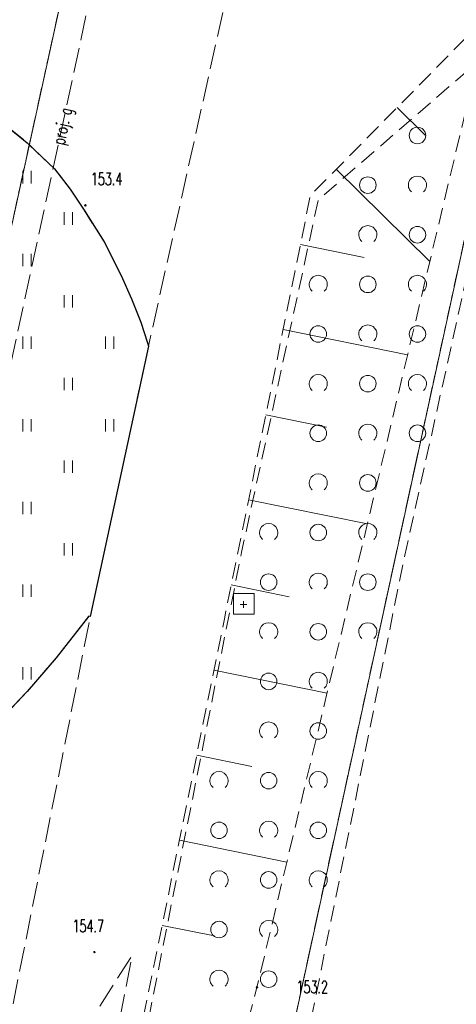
# Model space of a CAD drawing. Header units: metres. Extents: x 6434458 to 6462360, y 5631591 to 5655284.
# Tile 22 of 34: x 6443602 to 6443629, y 5639145 to 5639205. Entities that reach past the tile are written whole.
import ezdxf
from ezdxf.enums import TextEntityAlignment as Align

# ---------------------------------------------------------------- set-up
doc = ezdxf.new("R2010")
doc.units = ezdxf.units.M
doc.set_wipeout_variables(frame=1)
for name, pattern in [('L_0_02', [0]), ('L_0_03', [1, 0.5, -0.5]), ('L_0_04', [1.5, 1, -0.5]), ('L_0_06', [2, 1.5, -0.5])]:
    doc.linetypes.add(name, pattern=pattern)
doc.layers.get('0').update_dxf_attribs({"linetype": 'CONTINUOUS', "lineweight": 18})
for name, color, linetype, lineweight in [('EGB_DzialkaEwidencyjna', 7, 'L_0_02', 18), ('EGB_KonturKlasyfikacyjny', 96, 'L_0_06', 18), ('EGB_KonturUzytkuGruntowego', 96, 'L_0_03', 18), ('GES_PrzewodGazowy_Projektowany', 7, 'CONTINUOUS', 18), ('KR_ObiektKarto', 7, 'CONTINUOUS', 18), ('OS_PunktOsnowyPoziomej', 7, 'CONTINUOUS', 18), ('OT_Komunikacja', 7, 'CONTINUOUS', 18), ('OT_Rzedna', 7, 'CONTINUOUS', 18), ('OT_Skarpa', 7, 'CONTINUOUS', 18), ('OT_ZagospodarowanieTerenu', 7, 'CONTINUOUS', 18)]:
    doc.layers.add(name, color=color, linetype=linetype, lineweight=lineweight)
doc.styles.get("Standard").update_dxf_attribs({"font": 'simplex.shx'})

# ---------------------------------------------------------------- blocks, each defined once
blk = doc.blocks.new('OTZZ_2')
at = {"color": 0, "linetype": 'Continuous', "lineweight": 18}
blk.add_circle((0, 0), 1, dxfattribs=at)
blk = doc.blocks.new('OTZK_1')
at = {"color": 0, "linetype": 'Continuous', "lineweight": 18}
blk.add_arc((0, 0), 1.1, 311.1859, 228.8141, dxfattribs=at)
blk = doc.blocks.new('OTZT_S')
at = {"color": 0, "linetype": 'Continuous', "lineweight": 18, "flags": 128}
for points in [[(-0.5, -0.75), (-0.5, 0.75)], [(0.5, 0.75), (0.5, -0.75)]]:
    blk.add_lwpolyline(points, dxfattribs=at)
blk = doc.blocks.new('OSSP')
at = {"color": 0, "linetype": 'Continuous', "lineweight": 18}
blk.add_wipeout([(-1.2, 1.3), (1.3, 1.3), (1.3, -1.2), (-1.2, -1.2)], dxfattribs=at)
at = {"color": 0, "linetype": 'Continuous', "lineweight": 18, "flags": 128}
blk.add_lwpolyline([(-1.2, 1.3), (1.3, 1.3), (1.3, -1.2), (-1.2, -1.2), (-1.2, 1.3)], close=True, dxfattribs=at)
for points in [[(-0.4, 0), (0.4, 0)], [(0, 0.4), (0, -0.4)]]:
    blk.add_lwpolyline(points, dxfattribs=at)
blk = doc.blocks.new('OTRN')
at = {"linetype": 'Continuous', "lineweight": 13}
blk.add_hatch(color=0, dxfattribs=at).paths.add_polyline_path([(0, -0.09, 1), (0, 0.09, 1)])
at = {"color": 0, "linetype": 'Continuous', "lineweight": 13}
blk.add_circle((0, 0), 0.0906, dxfattribs=at)

msp = doc.modelspace()

# ---------------------------------------------------------------- linework, layer by layer
at = {"layer": 'EGB_DzialkaEwidencyjna', "linetype": 'CONTINUOUS', "lineweight": 18}
for p, q in [((6443607.21, 5639217.43), (6443590.05, 5639139.14)), ((6443616.2, 5639132.18), (6443632.14, 5639205.47))]:
    msp.add_line(p, q, dxfattribs=at)
at = {"layer": 'EGB_KonturKlasyfikacyjny', "color": 82, "linetype": 'L_0_06', "lineweight": 18, "flags": 128}
msp.add_lwpolyline([(6443616.2, 5639132.18), (6443632.14, 5639205.47), (6443695.83, 5639191.76), (6443736.6, 5639182.65), (6443753.61, 5639178.86), (6443696.66, 5639134.84), (6443759.82, 5639053.87), (6443913.11, 5639008.96), (6443931.4, 5638974.69), (6443953.54, 5639043.79), (6443977.28, 5638950.26), (6444054.75, 5638927.18), (6444047.29, 5638898.77), (6444038.99, 5638868.48), (6444016.08, 5638793.06), (6443976.43, 5638806.2), (6443963.31, 5638764.72), (6443939.13, 5638781.18), (6443881.03, 5638820.85), (6443817.59, 5638862.75), (6443759.45, 5638901.15), (6443701.55, 5638935.78), (6443683.05, 5638947.72), (6443674.72, 5638952.38), (6443652.8, 5638984.07), (6443611.25, 5639043.89), (6443607.59, 5639061.84)], close=True, dxfattribs=at)
at = {"layer": 'EGB_KonturUzytkuGruntowego', "color": 96, "linetype": 'L_0_03', "lineweight": 18, "flags": 128}
for points in [[(6442990.6, 5639609.39), (6443068.1, 5639513.35), (6443129.24, 5639437.58), (6443184.52, 5639369.07), (6443197.1, 5639353.62), (6443245.04, 5639294.72), (6443255.84, 5639281.58), (6443303.6, 5639223.58), (6443353.99, 5639161.22), (6443407.38, 5639095.61), (6443411.6, 5639090.32), (6443440.33, 5639054.34), (6443476.41, 5639010.08), (6443474.2, 5639004.68), (6443470.05, 5638994.67), (6443538.24, 5638915.85), (6443541.29, 5638930), (6443544.55, 5638943.98), (6443590.05, 5639139.14), (6443591.51, 5639145.8), (6443607.21, 5639217.43), (6443629.54, 5639314.88), (6443668.4, 5639484.38), (6443669.43, 5639488.88), (6443673.45, 5639506.42), (6443681.42, 5639541.22), (6443684.92, 5639556.48), (6443603.59, 5639573.28), (6443557.87, 5639580.21), (6443541.91, 5639583.55), (6443520.56, 5639588.01), (6443508.07, 5639590.26), (6443475.6, 5639596.1), (6443466.84, 5639597.72), (6443453.16, 5639600.15), (6443448.95, 5639600.9), (6443448.02, 5639597.56), (6443438.9, 5639599.1), (6443396.17, 5639606.27), (6443322.18, 5639619.21), (6443251.23, 5639624.71), (6443212.99, 5639622.38), (6443134.18, 5639617.57), (6443098.93, 5639615.42)], [(6443499.2, 5639112.16), (6443513.41, 5639176.13), (6443524.41, 5639225.69), (6443526.25, 5639233.58), (6443529.4, 5639232.95), (6443531.47, 5639243.32), (6443539.31, 5639241.83), (6443537.23, 5639231.39), (6443558.67, 5639227.11), (6443577.73, 5639223.31), (6443607.21, 5639217.43), (6443591.51, 5639145.8), (6443558.05, 5639154.98), (6443550.42, 5639157.8), (6443521, 5639035.09), (6443483.97, 5639043.58)], [(6443616.2, 5639132.18), (6443632.14, 5639205.47), (6443695.83, 5639191.76), (6443736.6, 5639182.65), (6443753.61, 5639178.86), (6443696.66, 5639134.84), (6443759.82, 5639053.87), (6443913.11, 5639008.96), (6443931.4, 5638974.69), (6443953.54, 5639043.79), (6443977.28, 5638950.26), (6444054.75, 5638927.18), (6444047.29, 5638898.77), (6444038.99, 5638868.48), (6444016.08, 5638793.06), (6443976.43, 5638806.2), (6443963.31, 5638764.72), (6443939.13, 5638781.18), (6443881.03, 5638820.85), (6443817.59, 5638862.75), (6443759.45, 5638901.15), (6443701.55, 5638935.78), (6443683.05, 5638947.72), (6443674.72, 5638952.38), (6443652.8, 5638984.07), (6443611.25, 5639043.89), (6443607.59, 5639061.84)], [(6443607.59, 5639061.84), (6443611.25, 5639043.89), (6443616.62, 5639033.01), (6443626.36, 5639017.57), (6443652, 5638980.2), (6443674.72, 5638952.38), (6443683.05, 5638947.72), (6443701.55, 5638935.78), (6443759.45, 5638901.15), (6443817.59, 5638862.75), (6443881.03, 5638820.85), (6443939.13, 5638781.18), (6443963.31, 5638764.72), (6443999.9, 5638739.81), (6444016.08, 5638793.06), (6444038.99, 5638868.48), (6444047.29, 5638898.77), (6444054.75, 5638927.18), (6444094.07, 5639068.78), (6444102.68, 5639099.78), (6444053.63, 5639111.7), (6444014.49, 5639121.21), (6443952.29, 5639134.57), (6443882.88, 5639150.76), (6443817.74, 5639165.77), (6443756.31, 5639178.26), (6443753.61, 5639178.86), (6443736.6, 5639182.65), (6443695.83, 5639191.76), (6443632.14, 5639205.47), (6443616.2, 5639132.18)]]:
    msp.add_lwpolyline(points, close=True, dxfattribs=at)
at = {"layer": 'GES_PrzewodGazowy_Projektowany', "color": 52, "linetype": 'L_0_06', "lineweight": 18, "flags": 128}
msp.add_lwpolyline([(6443608.31, 5639214.72), (6443591.87, 5639138.65), (6443589.78, 5639136.35), (6443558.2, 5639034.63)], dxfattribs=at)
at = {"layer": 'KR_ObiektKarto', "linetype": 'Continuous', "lineweight": 18, "flags": 128}
for points in [[(6443625.02, 5639199.413), (6443626.718, 5639197.739)], [(6443621.334, 5639195.675), (6443626.993, 5639190.093)], [(6443619.168, 5639191.127), (6443623.017, 5639190.345)], [(6443618.122, 5639185.982), (6443625.65, 5639184.453)], [(6443617.077, 5639180.838), (6443620.754, 5639180.09)], [(6443616.031, 5639175.693), (6443623.215, 5639174.233)], [(6443614.986, 5639170.548), (6443618.491, 5639169.835)], [(6443613.94, 5639165.403), (6443620.779, 5639164.013)], [(6443612.894, 5639160.258), (6443616.228, 5639159.581)], [(6443611.848, 5639155.114), (6443618.344, 5639153.793)], [(6443610.802, 5639149.969), (6443613.965, 5639149.326)]]:
    msp.add_lwpolyline(points, dxfattribs=at)
at = {"layer": 'OS_PunktOsnowyPoziomej'}
msp.add_point((6443615.724, 5639169.371), dxfattribs=at)
at = {"layer": 'OT_Komunikacja', "color": 7, "linetype": 'L_0_06', "lineweight": 18, "flags": 128}
for points in [[(6443609.92, 5639185.18), (6443609.51, 5639186.44), (6443608.96, 5639187.84), (6443608.33, 5639189.26), (6443607.3, 5639191.28), (6443606.09, 5639193.2), (6443605.25, 5639194.48), (6443604.3, 5639195.7), (6443602.64, 5639197.28), (6443601.43, 5639198.26), (6443599.47, 5639199.46), (6443597.98, 5639200.09), (6443586.86, 5639202.75), (6443584.58, 5639203.12), (6443583.06, 5639203.26), (6443581.54, 5639203.19), (6443580, 5639202.97), (6443577.77, 5639202.36), (6443576.36, 5639201.83), (6443574.99, 5639201.11), (6443573.14, 5639199.72), (6443571.99, 5639198.68), (6443570.56, 5639196.9), (6443569.37, 5639194.9), (6443568.84, 5639193.47), (6443568.39, 5639191.98), (6443564.77, 5639177.07), (6443564.57, 5639175.59), (6443564.58, 5639174.07), (6443564.72, 5639172.53), (6443565.05, 5639171.02), (6443565.52, 5639169.55), (6443566.14, 5639168.13), (6443566.92, 5639166.77), (6443567.8, 5639165.54), (6443568.81, 5639164.37), (6443569.92, 5639163.33), (6443571.21, 5639162.46), (6443572.52, 5639161.63), (6443573.89, 5639161.02), (6443575.37, 5639160.55), (6443587.25, 5639157.76), (6443588.76, 5639157.58), (6443590.26, 5639157.45), (6443591.78, 5639157.54), (6443593.29, 5639157.81), (6443594.77, 5639158.28), (6443596.2, 5639158.82), (6443597.57, 5639159.53), (6443598.88, 5639160.42), (6443600.02, 5639161.39), (6443601.09, 5639162.46), (6443602.64, 5639164.1), (6443604.4, 5639166.14), (6443606.36, 5639168.65), (6443606.46, 5639168.64), (6443599.36, 5639133.03), (6443597.06, 5639141.46), (6443593.1, 5639147.63), (6443587.49, 5639150.83), (6443550.76, 5639159.21), (6443551.43, 5639161.99), (6443546.94, 5639163.05), (6443546.6, 5639161.5), (6443537, 5639163.24), (6443535.13, 5639166.3), (6443535.6, 5639168.58), (6443538.26, 5639179.99), (6443541.27, 5639179.33), (6443541.61, 5639179.27), (6443541.95, 5639179.25), (6443542.29, 5639179.27), (6443542.63, 5639179.33), (6443542.95, 5639179.43), (6443543.27, 5639179.56), (6443543.57, 5639179.72), (6443543.85, 5639179.92), (6443544.1, 5639180.15), (6443544.33, 5639180.4), (6443544.53, 5639180.68), (6443544.69, 5639180.98), (6443544.83, 5639181.29), (6443544.92, 5639181.62), (6443552.88, 5639217.26), (6443553.89, 5639217.12), (6443557.25, 5639216.34), (6443597.68, 5639206.87), (6443599.19, 5639206.66), (6443600.72, 5639206.53), (6443602.28, 5639206.56), (6443603.8, 5639206.78), (6443605.32, 5639207.15), (6443606.74, 5639207.66), (6443608.16, 5639208.32), (6443609.5, 5639209.01), (6443611.47, 5639210.23), (6443612.68, 5639211.15), (6443613.87, 5639212.15), (6443614.89, 5639213.29), (6443615.8, 5639214.56), (6443616.81, 5639216.28), (6443617.04, 5639216.68), (6443609.98, 5639184.99)], [(6443597.23, 5639014.66), (6443593.64, 5639020.53), (6443587.28, 5639033.26), (6443580.69, 5639035.01), (6443589.5, 5639081.53), (6443599.36, 5639133.03), (6443608.98, 5639148.13), (6443599.55, 5639099.33), (6443594.03, 5639070.54), (6443593.23, 5639064.34), (6443592.42, 5639044.74), (6443596.84, 5639034.25), (6443606.49, 5639019.92)]]:
    msp.add_lwpolyline(points, close=True, dxfattribs=at)
at = {"layer": 'OT_Komunikacja', "color": 7, "linetype": 'Continuous', "lineweight": 25, "flags": 128}
msp.add_lwpolyline([(6443601.43, 5639198.26), (6443602.64, 5639197.28), (6443604.3, 5639195.7), (6443605.25, 5639194.48), (6443606.09, 5639193.2), (6443607.3, 5639191.28), (6443608.33, 5639189.26), (6443608.96, 5639187.84), (6443609.51, 5639186.44), (6443609.92, 5639185.18), (6443609.98, 5639184.99), (6443606.46, 5639168.64), (6443606.36, 5639168.65), (6443604.4, 5639166.14), (6443602.64, 5639164.1), (6443601.09, 5639162.46)], dxfattribs=at)
at = {"layer": 'OT_Skarpa', "color": 7, "linetype": 'L_0_04', "lineweight": 18, "flags": 128}
msp.add_lwpolyline([(6443734.64, 5638867.35), (6443743.79, 5638856.28), (6443752.96, 5638841.58), (6443731.07, 5638868.06), (6443703.17, 5638902.21), (6443657.46, 5638958.73), (6443615.25, 5639009.69), (6443610.43, 5639015.95), (6443605.18, 5639024.28), (6443599.57, 5639035.88), (6443595.39, 5639055.02), (6443595.72, 5639070.95), (6443605.84, 5639125.56), (6443614.59, 5639168.6), (6443619.77, 5639194.09), (6443630.55, 5639205.02), (6443616.54, 5639146.22), (6443611.8, 5639128.22), (6443604.64, 5639087.83), (6443601.17, 5639068.86), (6443602.95, 5639050.91), (6443606, 5639036.82), (6443620.99, 5639014.37), (6443640.32, 5638990.91), (6443668.71, 5638953.6), (6443689.88, 5638925.59), (6443707.78, 5638902.08)], close=True, dxfattribs=at)
at = {"layer": 'OT_ZagospodarowanieTerenu', "color": 7, "linetype": 'L_0_04', "lineweight": 18, "flags": 128}
for points in [[(6443718.93, 5638879.98), (6443708.94, 5638889.59), (6443701.07, 5638897), (6443693.88, 5638905.04), (6443692.78, 5638910.41), (6443671.52, 5638937.8), (6443666.45, 5638946.21), (6443656.61, 5638958.54), (6443649.72, 5638964.32), (6443647.62, 5638966.83), (6443632.06, 5638986.06), (6443629.22, 5638989.57), (6443613.76, 5639009.14), (6443596.84, 5639034.25), (6443592.42, 5639044.74), (6443594.78, 5639064), (6443599.6, 5639089.7), (6443608.63, 5639137.52), (6443615.61, 5639172.53), (6443620.25, 5639193.83), (6443632.64, 5639204.54), (6443625.48, 5639172.35), (6443617.72, 5639133.92), (6443611.89, 5639100.71), (6443608.58, 5639076.23), (6443608.94, 5639054.39), (6443612.13, 5639038.69), (6443686.01, 5638935.87), (6443711.45, 5638913.37), (6443745.87, 5638891.53), (6443745.63, 5638865.42), (6443742.14, 5638856.15), (6443737.36, 5638857.13)], [(6443587.25, 5639157.76), (6443575.37, 5639160.55), (6443573.89, 5639161.02), (6443572.52, 5639161.63), (6443571.21, 5639162.46), (6443569.92, 5639163.33), (6443568.81, 5639164.37), (6443567.8, 5639165.54), (6443566.92, 5639166.77), (6443566.14, 5639168.13), (6443565.52, 5639169.55), (6443565.05, 5639171.02), (6443564.72, 5639172.53), (6443564.58, 5639174.07), (6443564.57, 5639175.59), (6443564.77, 5639177.07), (6443568.39, 5639191.98), (6443568.84, 5639193.47), (6443569.37, 5639194.9), (6443570.56, 5639196.9), (6443571.99, 5639198.68), (6443573.14, 5639199.72), (6443574.99, 5639201.11), (6443576.36, 5639201.83), (6443577.77, 5639202.36), (6443580, 5639202.97), (6443581.54, 5639203.19), (6443583.06, 5639203.26), (6443584.58, 5639203.12), (6443586.86, 5639202.75), (6443597.98, 5639200.09), (6443599.47, 5639199.46), (6443601.43, 5639198.26), (6443602.64, 5639197.28), (6443604.3, 5639195.7), (6443605.25, 5639194.48), (6443606.09, 5639193.2), (6443607.3, 5639191.28), (6443608.33, 5639189.26), (6443608.96, 5639187.84), (6443609.51, 5639186.44), (6443609.92, 5639185.18), (6443609.98, 5639184.99), (6443606.46, 5639168.64), (6443606.36, 5639168.65), (6443604.4, 5639166.14), (6443602.64, 5639164.1), (6443601.09, 5639162.46), (6443600.02, 5639161.39), (6443598.88, 5639160.42), (6443597.57, 5639159.53), (6443596.2, 5639158.82), (6443594.77, 5639158.28), (6443593.29, 5639157.81), (6443591.78, 5639157.54), (6443590.26, 5639157.45), (6443588.76, 5639157.58)]]:
    msp.add_lwpolyline(points, close=True, dxfattribs=at)

# ---------------------------------------------------------------- block references
at = {"layer": 'KR_ObiektKarto', "linetype": 'Continuous', "xscale": 0.5, "yscale": 0.5, "zscale": 0.5}
for name, p in [('OTZZ_2', (6443626.245, 5639197.715)), ('OTZT_S', (6443602.633, 5639195.197)), ('OTZZ_2', (6443623.245, 5639194.715)), ('OTZK_1', (6443626.245, 5639194.715)), ('OTZT_S', (6443605.133, 5639192.697)), ('OTZK_1', (6443623.245, 5639191.715)), ('OTZZ_2', (6443626.245, 5639191.715)), ('OTZT_S', (6443602.633, 5639190.197)), ('OTZK_1', (6443620.245, 5639188.715)), ('OTZZ_2', (6443623.245, 5639188.715)), ('OTZK_1', (6443626.245, 5639188.715)), ('OTZT_S', (6443605.133, 5639187.697)), ('OTZZ_2', (6443620.245, 5639185.715)), ('OTZK_1', (6443623.245, 5639185.715)), ('OTZZ_2', (6443626.245, 5639185.715)), ('OTZT_S', (6443602.633, 5639185.197)), ('OTZT_S', (6443607.633, 5639185.197)), ('OTZT_S', (6443605.133, 5639182.697)), ('OTZK_1', (6443620.245, 5639182.715)), ('OTZZ_2', (6443623.245, 5639182.715)), ('OTZK_1', (6443626.245, 5639182.715)), ('OTZT_S', (6443602.633, 5639180.197)), ('OTZT_S', (6443607.633, 5639180.197)), ('OTZZ_2', (6443620.245, 5639179.715)), ('OTZK_1', (6443623.245, 5639179.715)), ('OTZZ_2', (6443626.245, 5639179.715)), ('OTZT_S', (6443605.133, 5639177.697)), ('OTZK_1', (6443620.245, 5639176.715)), ('OTZZ_2', (6443623.245, 5639176.715)), ('OTZT_S', (6443602.633, 5639175.197)), ('OTZK_1', (6443617.245, 5639173.715)), ('OTZZ_2', (6443620.245, 5639173.715)), ('OTZK_1', (6443623.245, 5639173.715)), ('OTZT_S', (6443605.133, 5639172.697)), ('OTZZ_2', (6443617.245, 5639170.715)), ('OTZK_1', (6443620.245, 5639170.715)), ('OTZZ_2', (6443623.245, 5639170.715)), ('OTZT_S', (6443602.633, 5639170.197)), ('OTZK_1', (6443617.245, 5639167.715)), ('OTZZ_2', (6443620.245, 5639167.715)), ('OTZK_1', (6443623.245, 5639167.715)), ('OTZT_S', (6443602.633, 5639165.197)), ('OTZZ_2', (6443617.245, 5639164.715)), ('OTZK_1', (6443620.245, 5639164.715)), ('OTZK_1', (6443617.245, 5639161.715)), ('OTZZ_2', (6443620.245, 5639161.715)), ('OTZK_1', (6443614.245, 5639158.715)), ('OTZZ_2', (6443617.245, 5639158.715)), ('OTZK_1', (6443620.245, 5639158.715)), ('OTZZ_2', (6443614.245, 5639155.715)), ('OTZK_1', (6443617.245, 5639155.715)), ('OTZZ_2', (6443620.245, 5639155.715)), ('OTZK_1', (6443614.245, 5639152.715)), ('OTZZ_2', (6443617.245, 5639152.715)), ('OTZK_1', (6443620.245, 5639152.715)), ('OTZK_1', (6443617.245, 5639149.715)), ('OTZZ_2', (6443614.245, 5639149.715)), ('OTZK_1', (6443614.245, 5639146.715)), ('OTZZ_2', (6443617.245, 5639146.715))]:
    msp.add_blockref(name, p, dxfattribs=at)
at = {"layer": 'OT_Rzedna', "linetype": 'Continuous', "xscale": 0.5, "yscale": 0.5, "zscale": 0.5}
for p in [(6443606.16, 5639193.49), (6443606.71, 5639148.35), (6443616.54, 5639146.22)]:
    msp.add_blockref('OTRN', p, dxfattribs=at)

# ---------------------------------------------------------------- texts
at = {"layer": 'GES_PrzewodGazowy_Projektowany', "color": 52, "lineweight": 15, "width": 0.66}
msp.add_text('proj. g', height=0.75, rotation=77.8, dxfattribs=at).set_placement((6443604.52, 5639197.19), align=Align.MIDDLE_LEFT)
at = {"layer": 'OT_Rzedna', "color": 7, "lineweight": 15, "width": 0.66}
for s, p in [('153.4', (6443606.49, 5639194.49)), ('154.7', (6443605.38, 5639149.33)), ('153.2', (6443618.93, 5639145.64))]:
    msp.add_text(s, height=0.75, dxfattribs=at).set_placement(p, align=Align.BOTTOM_LEFT)

# ---------------------------------------------------------------- next in the draw order: block references
at = {"layer": 'OS_PunktOsnowyPoziomej', "linetype": 'Continuous', "xscale": 0.5, "yscale": 0.5, "zscale": 0.5}
msp.add_blockref('OSSP', (6443615.724, 5639169.371), dxfattribs=at)

doc.saveas('drawing.dxf')
